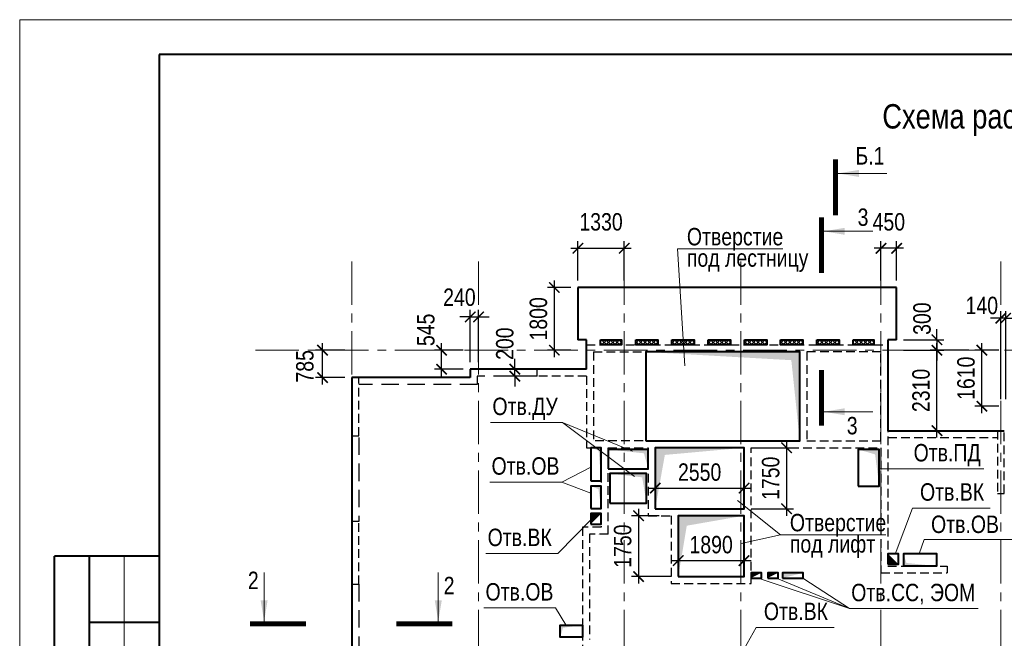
# Model space of a CAD drawing. Header units: inches. Extents: x -8638239 to -8523853, y 3840912 to 4564380.
# Tile 98 of 106: x -8612184 to -8583922, y 4546623 to 4564380. Entities that reach past the tile are written whole.
import ezdxf
from ezdxf.enums import TextEntityAlignment as Align

# ---------------------------------------------------------------- set-up
doc = ezdxf.new("R2010")
doc.units = ezdxf.units.IN
doc.header["$LTSCALE"] = 1000
doc.header["$MEASUREMENT"] = 0
doc.linetypes.add('CENTER', pattern=[2, 1.25, -0.25, 0.25, -0.25])
doc.linetypes.add('HIDDEN', pattern=[0.375, 0.25, -0.125])
for name, color, linetype, lineweight in [('СК-040-С(тены)', 12, 'HIDDEN', 25), ('СК-043-С-ПИЛОНЫ', 5, 'HIDDEN', 25), ('СК-050-П(литы перекрытия)', 3, 'Continuous', 40), ('СК-051-1-П-ОТВЕРСТИЯ ОВ ДУ', 5, 'Continuous', 40), ('СК-051-2-П-ОТВЕРСТИЯ ВК', 1, 'Continuous', 40), ('СК-051-4-П-ОТВЕРСТИЯ ЭО', 2, 'Continuous', 40), ('СК-052-П-БАЛКИ', 1, 'HIDDEN', 30), ('СК-100-О(си)', 7, 'CENTER', 15), ('СК-110-О-РАЗМЕРЫ', 7, 'Continuous', 15), ('СК-200-Р(амка)', 7, 'Continuous', 40), ('СК-210-Р-РАМКА ЛИНИИ ТОНКИЕ', 7, 'Continuous', 15), ('СК-220-Р-РАМКА ТЕКСТ', 7, 'Continuous', 15), ('СК-300-Р(азмеры)', 7, 'Continuous', 20), ('СК-400-Т(екст)', 7, 'Continuous', 20), ('СК-451-1-Т-ОТВ ОВ ДУ', 5, 'Continuous', 20), ('СК-451-2-Т-ОТВ ВК', 1, 'Continuous', 20), ('СК-451-3-Т-ОТВ ЭО', 2, 'Continuous', 20), ('СК-500-С(ечения)', 5, 'Continuous', 40), ('СК-600-Ш(триховка)', 250, 'Continuous', 13)]:
    doc.layers.add(name, color=color, linetype=linetype, lineweight=lineweight)
doc.styles.add('ARIAL_annotative', font='arial.ttf', dxfattribs={"width": 0.8, "height": 2.5})
doc.styles.add('RUSS', font='arial.ttf', dxfattribs={"width": 0.8})
doc.dimstyles.new('100-200', dxfattribs={"dimscale": 0, "dimtxt": 500, "dimasz": 300, "dimexe": 200, "dimexo": 200, "dimgap": 200, "dimtad": 1, "dimdec": 0, "dimzin": 0, "dimdsep": 46, "dimtxsty": 'RUSS', "dimblk": 'ARCHTICK', "dimcen": 0.096, "dimdle": 200, "dimclrd": 7, "dimclre": 7, "dimclrt": 256, "dimadec": 0, "dimazin": 0, "dimtfac": 1, "dimtdec": 0, "dimtmove": 2, "dimatfit": 3, "dimldrblk": 'OBLIQUE', "dimfxl": 1, "dimtolj": 1, "dimtzin": 0, "dimarcsym": 0})

# ---------------------------------------------------------------- blocks, each defined once
blk = doc.blocks.new('A$Cc2edbf5f')
at = {"layer": 'СК-040-С(тены)'}
for p, q in [((13060, 15935), (13060, 13385)), ((15190, 15935), (13060, 15935)), ((15190, 13385), (15190, 15935)), ((13060, 13385), (15190, 13385)), ((15190, 13185), (15190, 9590)), ((7360, 10705), (6825, 10705)), ((6825, 10705), (6825, 7685)), ((7095, 10705), (7095, 10705)), ((17090, 9790), (17090, 9590)), ((15190, 9590), (17090, 9590))]:
    blk.add_line(p, q, dxfattribs=at)
for points in [[(6740, 16135), (15390, 16135), (15390, 9790), (17090, 9790)], [(6740, 16135), (6740, 15441)], [(6940, 15935), (6940, 13385), (6940, 13385), (6940, 13385)], [(6940, 15935), (12860, 15935), (12860, 13385), (6940, 13385)], [(6740, 15241), (5320, 15241), (5320, 15441), (6740, 15441)], [(6740, 15241), (6740, 13185), (7160, 13185), (7160, 10905), (6775, 10905), (6775, 10905), (6625, 10905), (6625, 7485), (10600, 7485), (10600, 7005)], [(7360, 10705), (7360, 13185), (8510, 13185), (8510, 11235), (9170, 11235)], [(8710, 11435), (8710, 13185), (11260, 13185), (11260, 11435)], [(9170, 11235), (9170, 9285), (11460, 9285), (11460, 13185)], [(11460, 13185), (15190, 13185)], [(11260, 11435), (8710, 11435)]]:
    blk.add_lwpolyline(points, dxfattribs=at)
blk.add_lwpolyline([(9370, 11235), (9370, 9485), (11260, 9485), (11260, 11235)], close=True, dxfattribs=at)
at = {"layer": 'СК-043-С-ПИЛОНЫ'}
for points in [[(0, 15201), (0, 13530), (200, 13530), (200, 15201)], [(0, 11071), (0, 9271), (200, 9271), (200, 11071)]]:
    blk.add_lwpolyline(points, close=True, dxfattribs=at)
blk.add_lwpolyline([(18530, 13675), (18530, 11876), (18730, 11876), (18730, 13675), (18530, 13675)], dxfattribs=at)
blk = doc.blocks.new('оси')
at = {"layer": 'СК-100-О(си)'}
for p, q in [((-43920.2, 18534.9), (-43920.2, -7257.5)), ((-40280.2, 18534.9), (-40280.2, -7257.5)), ((-36100.2, 18534.9), (-36100.2, -7257.5)), ((-32750.1, 18534.9), (-32750.1, -7257.5)), ((-28729.8, 18534.9), (-28729.8, -7257.5)), ((-25290.2, 18534.9), (-25290.2, -7257.5)), ((-46685.3, 15985), (5846.2, 15985))]:
    blk.add_line(p, q, dxfattribs=at)
blk = doc.blocks.new('A$C858fb3ef')
at = {"layer": 'СК-300-Р(азмеры)'}
blk.add_blockref('оси', (0, 0), dxfattribs=at)
blk = doc.blocks.new('A$C573b34c5')
blk.add_blockref('A$C858fb3ef', (0, 0))
blk = doc.blocks.new('_ArchTick')
at = {"color": 0, "linetype": 'ByBlock', "const_width": 0.15}
blk.add_lwpolyline([(-0.5, -0.5), (0.5, 0.5)], dxfattribs=at)
blk = doc.blocks.new('*D11')
at = {"layer": 'Defpoints', "color": 0, "transparency": 16777216}
for p in [(-8597973, 4554348), (-8597393, 4554348), (-8597393, 4554148)]:
    blk.add_point(p, dxfattribs=at)
at = {"layer": 'СК-110-О-РАЗМЕРЫ', "color": 7, "lineweight": -2, "transparency": 16777216}
for p, q in [((-8597973, 4554348), (-8597973, 4554648)), ((-8597593, 4554348), (-8598173, 4554348)), ((-8597593, 4554148), (-8598173, 4554148)), ((-8597973, 4554148), (-8597973, 4554348)), ((-8597973, 4554148), (-8597973, 4553848))]:
    blk.add_line(p, q, dxfattribs=at)
at = {"layer": 'СК-110-О-РАЗМЕРЫ', "color": 7, "lineweight": -2, "transparency": 16777216, "xscale": 300, "yscale": 300, "zscale": 300}
for p, rotation in [((-8597973, 4554348), 270), ((-8597973, 4554148), 90)]:
    blk.add_blockref('_ArchTick', p, dxfattribs=dict(at, rotation=rotation))
at = {"layer": 'СК-110-О-РАЗМЕРЫ', "transparency": 16777216, "insert": (-8598258, 4555079), "char_height": 500, "attachment_point": 5, "rotation": 90, "style": 'RUSS'}
blk.add_mtext('\\A1;200', dxfattribs=at)
blk = doc.blocks.new('_Oblique')
at = {"color": 0, "linetype": 'ByBlock', "lineweight": -2}
blk.add_line((-0.5, -0.5), (0.5, 0.5), dxfattribs=at)
blk = doc.blocks.new('Сечение')
at = {"layer": 'СК-500-С(ечения)', "linetype": 'Continuous', "lineweight": 15, "ltscale": 100}
blk.add_line((-200, -35), (-200, -735), dxfattribs=at)
at = {"layer": 'СК-500-С(ечения)', "linetype": 'Continuous', "ltscale": 100, "const_width": 70}
blk.add_lwpolyline([(-400, 0), (400, 0)], dxfattribs=at)
at = {"layer": 'СК-500-С(ечения)', "linetype": 'Continuous', "ltscale": 100}
blk.add_solid([(-200, -35), (-250, -335), (-150, -335)], dxfattribs=at)
blk = doc.blocks.new('*U28')
at = {"layer": 'СК-400-Т(екст)', "ltscale": 100, "yscale": 0.01, "zscale": 0.01}
for p, xscale, rotation in [((0, -4), 0.01, 270.0000000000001), ((0, -25), -0.01, 270)]:
    blk.add_blockref('Сечение', p, dxfattribs=dict(at, xscale=xscale, rotation=rotation))
at = {"layer": 'СК-500-С(ечения)', "color": 0, "ltscale": 100, "style": 'ARIAL_annotative', "width": 0.8}
blk.add_attdef('НОМЕР_СЕЧЕНИЯ_1_1(НОМЕР_ЛИСТА)', text='', height=2.5, rotation=270, dxfattribs=at).set_placement((-6.74, -1.23), align=Align.RIGHT)
blk.add_attdef('НОМЕР_СЕЧЕНИЯ_2_1(НОМЕР_ЛИСТА)', text='', height=2.5, rotation=270, dxfattribs=at).set_placement((-7.48, -27.77), align=Align.BOTTOM_LEFT)
blk = doc.blocks.new('*U298')
at = {"layer": 'СК-400-Т(екст)', "ltscale": 100, "yscale": 0.01, "zscale": 0.01, "rotation": 89.99999999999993}
for p, xscale in [((0, -4), -0.01), ((0, -25.9), 0.01)]:
    blk.add_blockref('Сечение', p, dxfattribs=dict(at, xscale=xscale))
at = {"layer": 'СК-500-С(ечения)', "color": 0, "ltscale": 100, "style": 'ARIAL_annotative', "width": 0.8}
blk.add_attdef('НОМЕР_СЕЧЕНИЯ_1_1(НОМЕР_ЛИСТА)', text='', height=2.5, rotation=180, dxfattribs=at).set_placement((6.74, -1.23), align=Align.RIGHT)
blk.add_attdef('НОМЕР_СЕЧЕНИЯ_2_1(НОМЕР_ЛИСТА)', text='', height=2.5, rotation=180, dxfattribs=at).set_placement((6.74, -27.93), align=Align.BOTTOM_LEFT)
blk = doc.blocks.new('*D281')
at = {"layer": 'Defpoints', "color": 0, "transparency": 16777216}
for p in [(-8593631, 4550142), (-8594420, 4548393), (-8593282, 4548393)]:
    blk.add_point(p, dxfattribs=at)
at = {"layer": 'СК-110-О-РАЗМЕРЫ', "color": 7, "lineweight": -2, "transparency": 16777216}
for p, q in [((-8593831, 4550142), (-8594620, 4550142)), ((-8594420, 4550342), (-8594420, 4548193)), ((-8593482, 4548393), (-8594620, 4548393))]:
    blk.add_line(p, q, dxfattribs=at)
at = {"layer": 'СК-110-О-РАЗМЕРЫ', "color": 7, "lineweight": -2, "transparency": 16777216, "xscale": 300, "yscale": 300, "zscale": 300}
for p, rotation in [((-8594420, 4550142), 90), ((-8594420, 4548393), 270)]:
    blk.add_blockref('_ArchTick', p, dxfattribs=dict(at, rotation=rotation))
at = {"layer": 'СК-110-О-РАЗМЕРЫ', "transparency": 16777216, "insert": (-8594875, 4549268), "char_height": 500, "attachment_point": 5, "rotation": 90, "style": 'RUSS'}
blk.add_mtext('\\A1;1750', dxfattribs=at)
blk = doc.blocks.new('*D282')
at = {"layer": 'Defpoints', "color": 0, "transparency": 16777216}
for p in [(-8593282, 4550125), (-8591392, 4550125), (-8591392, 4548853)]:
    blk.add_point(p, dxfattribs=at)
at = {"layer": 'СК-110-О-РАЗМЕРЫ', "color": 7, "lineweight": -2, "transparency": 16777216}
for p, q in [((-8593282, 4549925), (-8593282, 4548653)), ((-8591392, 4549925), (-8591392, 4548653)), ((-8593482, 4548853), (-8591192, 4548853))]:
    blk.add_line(p, q, dxfattribs=at)
at = {"layer": 'СК-110-О-РАЗМЕРЫ', "color": 7, "lineweight": -2, "transparency": 16777216, "xscale": 300, "yscale": 300, "zscale": 300, "rotation": 180}
blk.add_blockref('_ArchTick', (-8593282, 4548853), dxfattribs=at)
at = {"layer": 'СК-110-О-РАЗМЕРЫ', "color": 7, "lineweight": -2, "transparency": 16777216, "xscale": 300, "yscale": 300, "zscale": 300}
blk.add_blockref('_ArchTick', (-8591392, 4548853), dxfattribs=at)
at = {"layer": 'СК-110-О-РАЗМЕРЫ', "transparency": 16777216, "insert": (-8592337, 4549309), "char_height": 500, "attachment_point": 5, "style": 'RUSS'}
blk.add_mtext('\\A1;1890', dxfattribs=at)
blk = doc.blocks.new('*D283')
at = {"layer": 'Defpoints', "color": 0, "transparency": 16777216}
for p in [(-8591392, 4552093), (-8591392, 4550342), (-8590171, 4550342)]:
    blk.add_point(p, dxfattribs=at)
at = {"layer": 'СК-110-О-РАЗМЕРЫ', "color": 7, "lineweight": -2, "transparency": 16777216}
for p, q in [((-8590171, 4552293), (-8590171, 4550142)), ((-8591192, 4552093), (-8589971, 4552093)), ((-8591192, 4550342), (-8589971, 4550342))]:
    blk.add_line(p, q, dxfattribs=at)
at = {"layer": 'СК-110-О-РАЗМЕРЫ', "color": 7, "lineweight": -2, "transparency": 16777216, "xscale": 300, "yscale": 300, "zscale": 300}
for p, rotation in [((-8590171, 4552093), 90), ((-8590171, 4550342), 270)]:
    blk.add_blockref('_ArchTick', p, dxfattribs=dict(at, rotation=rotation))
at = {"layer": 'СК-110-О-РАЗМЕРЫ', "transparency": 16777216, "insert": (-8590626, 4551217), "char_height": 500, "attachment_point": 5, "rotation": 90, "style": 'RUSS'}
blk.add_mtext('\\A1;1750', dxfattribs=at)
blk = doc.blocks.new('*D284')
at = {"layer": 'Defpoints', "color": 0, "transparency": 16777216}
for p in [(-8591392, 4550935), (-8593942, 4550198), (-8591392, 4550198)]:
    blk.add_point(p, dxfattribs=at)
at = {"layer": 'СК-110-О-РАЗМЕРЫ', "color": 7, "lineweight": -2, "transparency": 16777216}
for p, q in [((-8593942, 4550398), (-8593942, 4551135)), ((-8591392, 4550398), (-8591392, 4551135)), ((-8594142, 4550935), (-8591192, 4550935))]:
    blk.add_line(p, q, dxfattribs=at)
at = {"layer": 'СК-110-О-РАЗМЕРЫ', "color": 7, "lineweight": -2, "transparency": 16777216, "xscale": 300, "yscale": 300, "zscale": 300, "rotation": 180}
blk.add_blockref('_ArchTick', (-8593942, 4550935), dxfattribs=at)
at = {"layer": 'СК-110-О-РАЗМЕРЫ', "color": 7, "lineweight": -2, "transparency": 16777216, "xscale": 300, "yscale": 300, "zscale": 300}
blk.add_blockref('_ArchTick', (-8591392, 4550935), dxfattribs=at)
at = {"layer": 'СК-110-О-РАЗМЕРЫ', "transparency": 16777216, "insert": (-8592667, 4551391), "char_height": 500, "attachment_point": 5, "style": 'RUSS'}
blk.add_mtext('\\A1;2550', dxfattribs=at)
blk = doc.blocks.new('*D285')
at = {"layer": 'Defpoints', "color": 0, "transparency": 16777216}
for p in [(-8600073, 4554893), (-8599252, 4554893), (-8599252, 4554347)]:
    blk.add_point(p, dxfattribs=at)
at = {"layer": 'СК-110-О-РАЗМЕРЫ', "color": 7, "lineweight": -2, "transparency": 16777216}
for p, q in [((-8600073, 4554147), (-8600073, 4555093)), ((-8599452, 4554893), (-8600273, 4554893)), ((-8599452, 4554347), (-8600273, 4554347))]:
    blk.add_line(p, q, dxfattribs=at)
at = {"layer": 'СК-110-О-РАЗМЕРЫ', "color": 7, "lineweight": -2, "transparency": 16777216, "xscale": 300, "yscale": 300, "zscale": 300}
for p, rotation in [((-8600073, 4554893), 90), ((-8600073, 4554347), 270)]:
    blk.add_blockref('_ArchTick', p, dxfattribs=dict(at, rotation=rotation))
at = {"layer": 'СК-110-О-РАЗМЕРЫ', "transparency": 16777216, "insert": (-8600524, 4555477), "char_height": 500, "attachment_point": 5, "rotation": 90, "style": 'RUSS'}
blk.add_mtext('\\A1;545', dxfattribs=at)
blk = doc.blocks.new('*D286')
at = {"layer": 'Defpoints', "color": 0, "transparency": 16777216}
for p in [(-8599012, 4555848), (-8599252, 4554348), (-8599012, 4554348)]:
    blk.add_point(p, dxfattribs=at)
at = {"layer": 'СК-110-О-РАЗМЕРЫ', "color": 7, "lineweight": -2, "transparency": 16777216}
for p, q in [((-8599252, 4555848), (-8599552, 4555848)), ((-8599252, 4554548), (-8599252, 4556048)), ((-8599252, 4555848), (-8599012, 4555848)), ((-8599012, 4554548), (-8599012, 4556048)), ((-8599012, 4555848), (-8598712, 4555848))]:
    blk.add_line(p, q, dxfattribs=at)
at = {"layer": 'СК-110-О-РАЗМЕРЫ', "color": 7, "lineweight": -2, "transparency": 16777216, "xscale": 300, "yscale": 300, "zscale": 300}
blk.add_blockref('_ArchTick', (-8599252, 4555848), dxfattribs=at)
at = {"layer": 'СК-110-О-РАЗМЕРЫ', "color": 7, "lineweight": -2, "transparency": 16777216, "xscale": 300, "yscale": 300, "zscale": 300, "rotation": 180}
blk.add_blockref('_ArchTick', (-8599012, 4555848), dxfattribs=at)
at = {"layer": 'СК-110-О-РАЗМЕРЫ', "transparency": 16777216, "insert": (-8599562, 4556411), "char_height": 500, "attachment_point": 5, "style": 'RUSS'}
blk.add_mtext('\\A1;240', dxfattribs=at)
blk = doc.blocks.new('*D287')
at = {"layer": 'Defpoints', "color": 0, "transparency": 16777216}
for p in [(-8603491, 4554893), (-8602652, 4554893), (-8602652, 4554107)]:
    blk.add_point(p, dxfattribs=at)
at = {"layer": 'СК-110-О-РАЗМЕРЫ', "color": 7, "lineweight": -2, "transparency": 16777216}
for p, q in [((-8603491, 4553907), (-8603491, 4555093)), ((-8602852, 4554893), (-8603691, 4554893)), ((-8602852, 4554107), (-8603691, 4554107))]:
    blk.add_line(p, q, dxfattribs=at)
at = {"layer": 'СК-110-О-РАЗМЕРЫ', "color": 7, "lineweight": -2, "transparency": 16777216, "xscale": 300, "yscale": 300, "zscale": 300}
for p, rotation in [((-8603491, 4554893), 90), ((-8603491, 4554107), 270)]:
    blk.add_blockref('_ArchTick', p, dxfattribs=dict(at, rotation=rotation))
at = {"layer": 'СК-110-О-РАЗМЕРЫ', "transparency": 16777216, "insert": (-8603996, 4554430), "char_height": 500, "attachment_point": 5, "rotation": 90, "style": 'RUSS'}
blk.add_mtext('\\A1;785', dxfattribs=at)
blk = doc.blocks.new('*D295')
at = {"layer": 'Defpoints', "color": 0, "transparency": 16777216}
for p in [(-8594832, 4557819), (-8596162, 4556693), (-8594832, 4556693)]:
    blk.add_point(p, dxfattribs=at)
at = {"layer": 'СК-110-О-РАЗМЕРЫ', "color": 7, "lineweight": -2, "transparency": 16777216}
for p, q in [((-8596362, 4557819), (-8594632, 4557819)), ((-8596162, 4556893), (-8596162, 4558019)), ((-8594832, 4556893), (-8594832, 4558019))]:
    blk.add_line(p, q, dxfattribs=at)
at = {"layer": 'СК-110-О-РАЗМЕРЫ', "color": 7, "lineweight": -2, "transparency": 16777216, "xscale": 300, "yscale": 300, "zscale": 300, "rotation": 180}
blk.add_blockref('_ArchTick', (-8596162, 4557819), dxfattribs=at)
at = {"layer": 'СК-110-О-РАЗМЕРЫ', "color": 7, "lineweight": -2, "transparency": 16777216, "xscale": 300, "yscale": 300, "zscale": 300}
blk.add_blockref('_ArchTick', (-8594832, 4557819), dxfattribs=at)
at = {"layer": 'СК-110-О-РАЗМЕРЫ', "transparency": 16777216, "insert": (-8595497, 4558574), "char_height": 500, "attachment_point": 5, "style": 'RUSS'}
blk.add_mtext('\\A1;1330', dxfattribs=at)
blk = doc.blocks.new('*D296')
at = {"layer": 'Defpoints', "color": 0, "transparency": 16777216}
for p in [(-8596162, 4556693), (-8596838, 4554893), (-8596162, 4554893)]:
    blk.add_point(p, dxfattribs=at)
at = {"layer": 'СК-110-О-РАЗМЕРЫ', "color": 7, "lineweight": -2, "transparency": 16777216}
for p, q in [((-8596362, 4556693), (-8597038, 4556693)), ((-8596838, 4556893), (-8596838, 4554693)), ((-8596362, 4554893), (-8597038, 4554893))]:
    blk.add_line(p, q, dxfattribs=at)
at = {"layer": 'СК-110-О-РАЗМЕРЫ', "color": 7, "lineweight": -2, "transparency": 16777216, "xscale": 300, "yscale": 300, "zscale": 300}
for p, rotation in [((-8596838, 4556693), 90), ((-8596838, 4554893), 270)]:
    blk.add_blockref('_ArchTick', p, dxfattribs=dict(at, rotation=rotation))
at = {"layer": 'СК-110-О-РАЗМЕРЫ', "transparency": 16777216, "insert": (-8597293, 4555793), "char_height": 500, "attachment_point": 5, "rotation": 90, "style": 'RUSS'}
blk.add_mtext('\\A1;1800', dxfattribs=at)
blk = doc.blocks.new('*D297')
at = {"layer": 'Defpoints', "color": 0, "transparency": 16777216}
for p in [(-8587462, 4557819), (-8587462, 4556693), (-8587012, 4556693)]:
    blk.add_point(p, dxfattribs=at)
at = {"layer": 'СК-110-О-РАЗМЕРЫ', "color": 7, "lineweight": -2, "transparency": 16777216}
for p, q in [((-8586812, 4557819), (-8587662, 4557819)), ((-8587462, 4556893), (-8587462, 4558019)), ((-8587012, 4556893), (-8587012, 4558019))]:
    blk.add_line(p, q, dxfattribs=at)
at = {"layer": 'СК-110-О-РАЗМЕРЫ', "color": 7, "lineweight": -2, "transparency": 16777216, "xscale": 300, "yscale": 300, "zscale": 300, "rotation": 180}
blk.add_blockref('_ArchTick', (-8587462, 4557819), dxfattribs=at)
at = {"layer": 'СК-110-О-РАЗМЕРЫ', "color": 7, "lineweight": -2, "transparency": 16777216, "xscale": 300, "yscale": 300, "zscale": 300}
blk.add_blockref('_ArchTick', (-8587012, 4557819), dxfattribs=at)
at = {"layer": 'СК-110-О-РАЗМЕРЫ', "transparency": 16777216, "insert": (-8587237, 4558574), "char_height": 500, "attachment_point": 5, "style": 'RUSS'}
blk.add_mtext('\\A1;450', dxfattribs=at)
blk = doc.blocks.new('*D299')
at = {"layer": 'Defpoints', "color": 0, "transparency": 16777216}
for p in [(-8585855, 4554893), (-8584738, 4554893), (-8584738, 4552583)]:
    blk.add_point(p, dxfattribs=at)
at = {"layer": 'СК-110-О-РАЗМЕРЫ', "color": 7, "lineweight": -2, "transparency": 16777216}
for p, q in [((-8585855, 4552383), (-8585855, 4555093)), ((-8584938, 4554893), (-8586055, 4554893)), ((-8584938, 4552583), (-8586055, 4552583))]:
    blk.add_line(p, q, dxfattribs=at)
at = {"layer": 'СК-110-О-РАЗМЕРЫ', "color": 7, "lineweight": -2, "transparency": 16777216, "xscale": 300, "yscale": 300, "zscale": 300}
for p, rotation in [((-8585855, 4554893), 90), ((-8585855, 4552583), 270)]:
    blk.add_blockref('_ArchTick', p, dxfattribs=dict(at, rotation=rotation))
at = {"layer": 'СК-110-О-РАЗМЕРЫ', "transparency": 16777216, "insert": (-8586311, 4553738), "char_height": 500, "attachment_point": 5, "rotation": 90, "style": 'RUSS'}
blk.add_mtext('\\A1;2310', dxfattribs=at)
blk = doc.blocks.new('*D300')
at = {"layer": 'Defpoints', "color": 0, "transparency": 16777216}
for p in [(-8584022, 4555812), (-8584022, 4553283), (-8583882, 4553283)]:
    blk.add_point(p, dxfattribs=at)
at = {"layer": 'СК-110-О-РАЗМЕРЫ', "color": 7, "lineweight": -2, "transparency": 16777216}
for p, q in [((-8584022, 4555812), (-8584322, 4555812)), ((-8584022, 4553483), (-8584022, 4556012)), ((-8583882, 4555812), (-8584022, 4555812)), ((-8583882, 4553483), (-8583882, 4556012)), ((-8583882, 4555812), (-8583582, 4555812))]:
    blk.add_line(p, q, dxfattribs=at)
at = {"layer": 'СК-110-О-РАЗМЕРЫ', "color": 7, "lineweight": -2, "transparency": 16777216, "xscale": 300, "yscale": 300, "zscale": 300}
blk.add_blockref('_ArchTick', (-8584022, 4555812), dxfattribs=at)
at = {"layer": 'СК-110-О-РАЗМЕРЫ', "color": 7, "lineweight": -2, "transparency": 16777216, "xscale": 300, "yscale": 300, "zscale": 300, "rotation": 180}
blk.add_blockref('_ArchTick', (-8583882, 4555812), dxfattribs=at)
at = {"layer": 'СК-110-О-РАЗМЕРЫ', "transparency": 16777216, "insert": (-8584568, 4556174), "char_height": 500, "attachment_point": 5, "style": 'RUSS'}
blk.add_mtext('\\A1;140', dxfattribs=at)
blk = doc.blocks.new('*D302')
at = {"layer": 'Defpoints', "color": 0, "transparency": 16777216}
for p in [(-8584565, 4554893), (-8583883, 4554893), (-8583883, 4553283)]:
    blk.add_point(p, dxfattribs=at)
at = {"layer": 'СК-110-О-РАЗМЕРЫ', "color": 7, "lineweight": -2, "transparency": 16777216}
for p, q in [((-8584565, 4553083), (-8584565, 4555093)), ((-8584083, 4554893), (-8584765, 4554893)), ((-8584083, 4553283), (-8584765, 4553283))]:
    blk.add_line(p, q, dxfattribs=at)
at = {"layer": 'СК-110-О-РАЗМЕРЫ', "color": 7, "lineweight": -2, "transparency": 16777216, "xscale": 300, "yscale": 300, "zscale": 300}
for p, rotation in [((-8584565, 4554893), 90), ((-8584565, 4553283), 270)]:
    blk.add_blockref('_ArchTick', p, dxfattribs=dict(at, rotation=rotation))
at = {"layer": 'СК-110-О-РАЗМЕРЫ', "transparency": 16777216, "insert": (-8585020, 4554088), "char_height": 500, "attachment_point": 5, "rotation": 90, "style": 'RUSS'}
blk.add_mtext('\\A1;1610', dxfattribs=at)
blk = doc.blocks.new('*D448')
at = {"layer": 'Defpoints', "color": 0, "transparency": 16777216}
for p in [(-8587013, 4555193), (-8587013, 4554893), (-8585855, 4554893)]:
    blk.add_point(p, dxfattribs=at)
at = {"layer": 'СК-110-О-РАЗМЕРЫ', "color": 7, "lineweight": -2, "transparency": 16777216}
for p, q in [((-8585855, 4555193), (-8585855, 4555493)), ((-8586813, 4555193), (-8585655, 4555193)), ((-8585855, 4555193), (-8585855, 4554893)), ((-8586813, 4554893), (-8585655, 4554893)), ((-8585855, 4554893), (-8585855, 4554593))]:
    blk.add_line(p, q, dxfattribs=at)
at = {"layer": 'СК-110-О-РАЗМЕРЫ', "color": 7, "lineweight": -2, "transparency": 16777216, "xscale": 300, "yscale": 300, "zscale": 300}
for p, rotation in [((-8585855, 4555193), 270), ((-8585855, 4554893), 90)]:
    blk.add_blockref('_ArchTick', p, dxfattribs=dict(at, rotation=rotation))
at = {"layer": 'СК-110-О-РАЗМЕРЫ', "transparency": 16777216, "insert": (-8586282, 4555799), "char_height": 500, "attachment_point": 5, "rotation": 90, "style": 'RUSS'}
blk.add_mtext('\\A1;300', dxfattribs=at)
blk = doc.blocks.new('*U724')
at = {"layer": 'СК-400-Т(екст)', "ltscale": 100, "xscale": 0.01, "yscale": 0.01, "zscale": 0.01, "rotation": 89.99999999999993}
blk.add_blockref('Сечение', (0, -151.38), dxfattribs=at)
at = {"layer": 'СК-500-С(ечения)', "color": 0, "ltscale": 100, "style": 'ARIAL_annotative', "width": 0.8}
blk.add_attdef('НОМЕР_СЕЧЕНИЯ_1_1(НОМЕР_ЛИСТА)', text='', height=2.5, rotation=180, dxfattribs=at).set_placement((6.74, -1.23), align=Align.RIGHT)
blk.add_attdef('НОМЕР_СЕЧЕНИЯ_2_1(НОМЕР_ЛИСТА)', text='', height=2.5, rotation=180, dxfattribs=at).set_placement((6.74, -153.42), align=Align.BOTTOM_LEFT)

msp = doc.modelspace()

# ---------------------------------------------------------------- hatches: boundary and pattern name
at = {"layer": 'СК-600-Ш(триховка)'}
h = msp.add_hatch(dxfattribs=at)
h.set_pattern_fill('ANSI37', color=256, scale=700)
h.set_pattern_definition([(45, (-1779.45, 15334.77), (-61.87184335, 61.87184335), []), (135, (-1779.45, 15334.77), (-61.87184335, -61.87184335), [])])
h.paths.add_polyline_path([(-8594929.3, 4555192.6), (-8595511.7, 4555192.6), (-8595511.7, 4555042.7), (-8594929.3, 4555042.7)])
h = msp.add_hatch(dxfattribs=at)
h.set_pattern_fill('ANSI37', color=256, scale=700)
h.set_pattern_definition([(45, (-730.31, 15334.725), (-61.87184335, 61.87184335), []), (135, (-730.31, 15334.725), (-61.87184335, -61.87184335), [])])
h.paths.add_polyline_path([(-8593862.6, 4555192.6), (-8594502.6, 4555192.5), (-8594502.6, 4555042.7), (-8593862.6, 4555042.7)])
h = msp.add_hatch(dxfattribs=at)
h.set_pattern_fill('ANSI37', color=256, scale=700)
h.set_pattern_definition([(45, (309.69, 15334.725), (-61.87184335, 61.87184335), []), (135, (309.69, 15334.725), (-61.87184335, -61.87184335), [])])
h.paths.add_polyline_path([(-8592822.6, 4555192.6), (-8593462.6, 4555192.5), (-8593462.6, 4555042.7), (-8592822.6, 4555042.7)])
h = msp.add_hatch(dxfattribs=at)
h.set_pattern_fill('ANSI37', color=256, scale=700)
h.set_pattern_definition([(45, (1349.69, 15334.725), (-61.87184335, 61.87184335), []), (135, (1349.69, 15334.725), (-61.87184335, -61.87184335), [])])
h.paths.add_polyline_path([(-8591782.6, 4555192.6), (-8592422.6, 4555192.5), (-8592422.6, 4555042.7), (-8591782.6, 4555042.7)])
h = msp.add_hatch(dxfattribs=at)
h.set_pattern_fill('ANSI37', color=256, scale=700)
h.set_pattern_definition([(45, (2389.69, 15334.725), (-61.87184335, 61.87184335), []), (135, (2389.69, 15334.725), (-61.87184335, -61.87184335), [])])
h.paths.add_polyline_path([(-8590742.6, 4555192.6), (-8591382.6, 4555192.5), (-8591382.6, 4555042.7), (-8590742.6, 4555042.7)])
h = msp.add_hatch(dxfattribs=at)
h.set_pattern_fill('ANSI37', color=256, scale=700)
h.set_pattern_definition([(45, (3429.69, 15334.725), (-61.87184335, 61.87184335), []), (135, (3429.69, 15334.725), (-61.87184335, -61.87184335), [])])
h.paths.add_polyline_path([(-8589702.6, 4555192.6), (-8590342.6, 4555192.5), (-8590342.6, 4555042.7), (-8589702.6, 4555042.7)])
h = msp.add_hatch(dxfattribs=at)
h.set_pattern_fill('ANSI37', color=256, scale=700)
h.set_pattern_definition([(45, (4469.69, 15334.725), (-61.87184335, 61.87184335), []), (135, (4469.69, 15334.725), (-61.87184335, -61.87184335), [])])
h.paths.add_polyline_path([(-8588662.6, 4555192.6), (-8589302.6, 4555192.5), (-8589302.6, 4555042.7), (-8588662.6, 4555042.7)])
h = msp.add_hatch(dxfattribs=at)
h.set_pattern_fill('ANSI37', color=256, scale=700)
h.set_pattern_definition([(45, (5469.69, 15334.725), (-61.87184335, 61.87184335), []), (135, (5469.69, 15334.725), (-61.87184335, -61.87184335), [])])
h.paths.add_polyline_path([(-8587680.2, 4555192.6), (-8588262.6, 4555192.5), (-8588262.6, 4555042.7), (-8587680.2, 4555042.7)])

# ---------------------------------------------------------------- linework, layer by layer
at = {"layer": 'СК-050-П(литы перекрытия)'}
for p, q in [((-8587012.6, 4556692.9), (-8596161.7, 4556692.9)), ((-8596161.7, 4556692.9), (-8596161.7, 4555192.7)), ((-8587012.6, 4555192.7), (-8587012.6, 4556692.9)), ((-8595911.7, 4555192.7), (-8596161.7, 4555192.7)), ((-8595911.7, 4554348.3), (-8595911.7, 4555192.7)), ((-8587261.8, 4555192.7), (-8587261.8, 4552583.1)), ((-8587012.6, 4555192.7), (-8587261.8, 4555192.7)), ((-8599252.2, 4554108.3), (-8602652.1, 4554108.3)), ((-8602652.1, 4554108.3), (-8602652.1, 4540258.5)), ((-8595911.7, 4554348.3), (-8599252.2, 4554348.3)), ((-8599252.2, 4554348.3), (-8599252.2, 4554108.3)), ((-8587261.8, 4552583.1), (-8583922.2, 4552583.1))]:
    msp.add_line(p, q, dxfattribs=at)
for points in [[(-8595511.7, 4555192.7), (-8594911.7, 4555192.7), (-8594911.7, 4555042.7), (-8595511.7, 4555042.7)], [(-8594502.6, 4555192.7), (-8593862.6, 4555192.7), (-8593862.6, 4555042.7), (-8594502.6, 4555042.7)], [(-8593462.6, 4555192.7), (-8592822.6, 4555192.7), (-8592822.6, 4555042.7), (-8593462.6, 4555042.7)], [(-8592422.6, 4555192.7), (-8591782.6, 4555192.7), (-8591782.6, 4555042.7), (-8592422.6, 4555042.7)], [(-8591382.6, 4555192.7), (-8590742.6, 4555192.7), (-8590742.6, 4555042.7), (-8591382.6, 4555042.7)], [(-8590342.6, 4555192.7), (-8589702.6, 4555192.7), (-8589702.6, 4555042.7), (-8590342.6, 4555042.7)], [(-8589302.6, 4555192.7), (-8588662.6, 4555192.7), (-8588662.6, 4555042.7), (-8589302.6, 4555042.7)], [(-8588262.6, 4555192.7), (-8587662.6, 4555192.7), (-8587662.6, 4555042.7), (-8588262.6, 4555042.7)], [(-8594211.7, 4552292.5), (-8589791.7, 4552292.5), (-8589791.7, 4554842.6), (-8594211.7, 4554842.6)], [(-8593941.8, 4550342.6), (-8591391.8, 4550342.6), (-8591391.8, 4552092.5), (-8593941.8, 4552092.5)], [(-8593282.1, 4548392.7), (-8591391.8, 4548392.7), (-8591391.8, 4550142.3), (-8593282.1, 4550142.3)]]:
    msp.add_lwpolyline(points, close=True, dxfattribs=at)
at = {"layer": 'СК-050-П(литы перекрытия)', "color": 7}
for points in [[(-8593941.8, 4550342.6), (-8593941.8, 4552092.5), (-8593665.4, 4551887.1), (-8591391.8, 4552092.5)], [(-8593282.1, 4548392.7), (-8593282.1, 4550142.3), (-8593035.7, 4549855.7), (-8591391.8, 4550142.3)]]:
    msp.add_solid(points, dxfattribs=at)
at = {"layer": 'СК-051-1-П-ОТВЕРСТИЯ ОВ ДУ'}
for points in [[(-8595791.7, 4551142.6), (-8595491.5, 4551142.6), (-8595491.5, 4552092.3), (-8595791.7, 4552092.3)], [(-8595291.7, 4551492.3), (-8594141.8, 4551492.3), (-8594141.8, 4552042.6), (-8595291.7, 4552042.6)], [(-8588112.1, 4550987.6), (-8587512.1, 4550987.6), (-8587512.1, 4552042.6), (-8588112.1, 4552042.6)], [(-8595241.8, 4550502.6), (-8594191.8, 4550502.6), (-8594191.8, 4551352.6), (-8595241.8, 4551352.6)], [(-8595790.4, 4550352.6), (-8595491.5, 4550352.6), (-8595491.5, 4550992.6), (-8595790.4, 4550992.6)], [(-8586812.3, 4548698.9), (-8585862.3, 4548698.9), (-8585862.3, 4549048.8), (-8586812.3, 4549048.8)], [(-8596027.3, 4546653), (-8596667.3, 4546653), (-8596667.3, 4547003), (-8596027.3, 4547003)]]:
    msp.add_lwpolyline(points, close=True, dxfattribs=at)
for points in [[(-8595791.4, 4552092.5), (-8595491.5, 4552092.3), (-8595565.6, 4552009.7), (-8595491.5, 4551142.6)], [(-8594141.8, 4551492.3), (-8594141.8, 4552042.6), (-8594266.1, 4551933.2), (-8595291.7, 4552042.6)], [(-8588112.1, 4552042.6), (-8587512.1, 4552042.6), (-8587630.7, 4551903), (-8587512.1, 4550987.6)], [(-8594191.8, 4550502.6), (-8594191.8, 4551352.6), (-8594316.1, 4551243.2), (-8595241.8, 4551352.6)], [(-8595790.4, 4550992.6), (-8595491.5, 4550992.6), (-8595570.9, 4550906.5), (-8595491.5, 4550352.6)], [(-8586812.1, 4549048), (-8586812.3, 4548698.9), (-8586731.7, 4548785.3), (-8585862.3, 4548698.9)], [(-8596667.3, 4546653), (-8596667.3, 4547003), (-8596590, 4546925.1), (-8596027.3, 4547003)]]:
    msp.add_solid(points, dxfattribs=at)
at = {"layer": 'СК-051-2-П-ОТВЕРСТИЯ ВК'}
for points in [[(-8595791.7, 4549902.6), (-8595491.7, 4549902.6), (-8595491.7, 4550202.6), (-8595791.7, 4550202.6)], [(-8587261.8, 4548748), (-8586962.1, 4548748), (-8586962.1, 4549048), (-8587261.8, 4549048)]]:
    msp.add_lwpolyline(points, close=True, dxfattribs=at)
for points in [[(-8595791.7, 4549902.6), (-8595491.7, 4550202.6), (-8595791.7, 4550202.6)], [(-8586962.1, 4548748), (-8587262.1, 4549048), (-8587261.8, 4548748)]]:
    msp.add_solid(points, dxfattribs=at)
at = {"layer": 'СК-051-4-П-ОТВЕРСТИЯ ЭО'}
for points in [[(-8591192.1, 4548353), (-8590892.1, 4548353), (-8590892.1, 4548503), (-8591192.1, 4548503)], [(-8590712.1, 4548353), (-8590412.1, 4548353), (-8590412.1, 4548503), (-8590712.1, 4548503)], [(-8590292.1, 4548353), (-8589692.1, 4548353), (-8589692.1, 4548503), (-8590292.1, 4548503)]]:
    msp.add_lwpolyline(points, close=True, dxfattribs=at)
for points in [[(-8591192.1, 4548353), (-8590892.1, 4548503), (-8591191.9, 4548503)], [(-8590712.1, 4548353), (-8590412.1, 4548503), (-8590711.9, 4548503)], [(-8590292.1, 4548353), (-8589692.1, 4548503), (-8590291.9, 4548503)]]:
    msp.add_solid(points, dxfattribs=at)
at = {"layer": 'СК-052-П-БАЛКИ', "ltscale": 2}
for p, q in [((-8599052.2, 4554147.8), (-8599052.2, 4553908.8)), ((-8597332.1, 4554148.3), (-8599051.7, 4554148.3)), ((-8599052.7, 4553908.3), (-8602451.6, 4553908.3)), ((-8602452.1, 4552387.5), (-8602452.1, 4549978.7)), ((-8602452.1, 4548178.7), (-8602452.1, 4545668))]:
    msp.add_line(p, q, dxfattribs=at)
at = {"layer": 'СК-052-П-БАЛКИ'}
msp.add_line((-8587261.8, 4552383.1), (-8584122.2, 4552383.1), dxfattribs=at)
at = {"layer": 'СК-052-П-БАЛКИ', "ltscale": 2}
for centre, start, end in [((-8599051.7, 4554147.8), 90, 180), ((-8602451.6, 4553907.8), 90.00006, 179.99999), ((-8599052.7, 4553908.8), 270.00006, 0)]:
    msp.add_arc(centre, 0.5, start, end, dxfattribs=at)
at = {"layer": 'СК-110-О-РАЗМЕРЫ'}
msp.add_line((-8590348.5, 4549590.8), (-8591476.7, 4549341.1), dxfattribs=at)
msp.add_solid([(-8594211.7, 4554842.6), (-8589791.7, 4554842.6), (-8590035.9, 4554606.4), (-8589791.7, 4552292.5)], dxfattribs=at)
at = {"layer": 'СК-200-Р(амка)'}
for p, q in [((-8529183.8, 4563379.9), (-8608183.8, 4563379.9)), ((-8608183.8, 4563379.9), (-8608183.8, 4505979.9)), ((-8608183.8, 4548979.9), (-8611183.8, 4548979.9)), ((-8611183.8, 4522979.9), (-8611183.8, 4548979.9)), ((-8610183.8, 4522979.9), (-8610183.8, 4548979.9)), ((-8608183.8, 4547079.9), (-8610183.8, 4547079.9))]:
    msp.add_line(p, q, dxfattribs=at)
at = {"layer": 'СК-210-Р-РАМКА ЛИНИИ ТОНКИЕ'}
for p, q in [((-8612183.8, 4504979.9), (-8612183.8, 4564379.9)), ((-8612183.8, 4564379.9), (-8528183.8, 4564379.9)), ((-8609183.8, 4522979.9), (-8609183.8, 4548979.9))]:
    msp.add_line(p, q, dxfattribs=at)
at = {"layer": 'СК-400-Т(екст)'}
msp.add_line((-8594211.7, 4552292.5), (-8594211.7, 4554842.6), dxfattribs=at)
at = {"layer": 'СК-400-Т(екст)', "color": 7}
for points in [[(-8590276.9, 4557798.1), (-8593304.2, 4557798.1), (-8593092.8, 4554446.9)], [(-8587321.3, 4549590.8), (-8590348.5, 4549590.8), (-8591583, 4550578.6)]]:
    msp.add_lwpolyline(points, dxfattribs=at)
at = {"layer": 'СК-451-1-Т-ОТВ ОВ ДУ', "lineweight": 13}
for p, q in [((-8598666.2, 4552817.7), (-8596600.7, 4552817.7)), ((-8596600.7, 4552817.7), (-8594591.4, 4551993.9)), ((-8596600.7, 4552817.7), (-8594539.1, 4551269.1)), ((-8596626.6, 4551106.8), (-8595787.6, 4551538.1)), ((-8587512.1, 4551488.1), (-8584511.5, 4551488.1)), ((-8598692.1, 4551106.8), (-8596626.6, 4551106.8)), ((-8596626.6, 4551106.8), (-8595787.9, 4550790.7)), ((-8586220.9, 4549458.6), (-8586367.8, 4549048.8)), ((-8586220.9, 4549458.6), (-8583488.3, 4549458.6)), ((-8598865.2, 4547494.3), (-8596799.7, 4547494.3)), ((-8596799.7, 4547494.3), (-8596509.6, 4547013.7))]:
    msp.add_line(p, q, dxfattribs=at)
at = {"layer": 'СК-451-2-Т-ОТВ ВК', "lineweight": 15}
for p, q in [((-8586560.1, 4550360.7), (-8587056.6, 4549041.3)), ((-8586560.1, 4550360.7), (-8584327.3, 4550360.7)), ((-8596738.4, 4549057.7), (-8595729.9, 4550083.5)), ((-8598803.9, 4549057.7), (-8596738.4, 4549057.7)), ((-8591042.7, 4546933.5), (-8591392.1, 4546325)), ((-8591042.7, 4546933.5), (-8588810, 4546933.5))]:
    msp.add_line(p, q, dxfattribs=at)
at = {"layer": 'СК-451-3-Т-ОТВ ЭО', "lineweight": 20}
for q in [(-8590988.4, 4548351.2), (-8590457.2, 4548352.7), (-8589679.8, 4548332.3), (-8584674.4, 4547474.7)]:
    msp.add_line((-8588368, 4547474.7), q, dxfattribs=at)

# ---------------------------------------------------------------- block references
at = {"layer": 'СК-050-П(литы перекрытия)'}
msp.add_blockref('A$Cc2edbf5f', (-8602652.1, 4538907.6), dxfattribs=at)
at = {"layer": 'СК-300-Р(азмеры)'}
msp.add_blockref('A$C573b34c5', (-8558731.8, 4538907.7), dxfattribs=at)
at = {"layer": 'СК-500-С(ечения)'}
ref = msp.add_blockref('*U724', (-8588767.4, 4529291.4), dxfattribs=dict(at, xscale=-200, yscale=200, zscale=200, rotation=180))
ref.add_attrib('НОМЕР_СЕЧЕНИЯ_2_1(НОМЕР_ЛИСТА)', 'Б.1', dxfattribs={"color": 0, "ltscale": 100, "height": 500, "style": 'ARIAL_annotative', "width": 0.8}).set_placement((-8588195.2, 4560472.5), align=Align.MIDDLE_LEFT)
ref = msp.add_blockref('*U298', (-8589170.1, 4552725.9), dxfattribs=dict(at, xscale=-200, yscale=200, zscale=200, rotation=180))
ref.add_attrib('НОМЕР_СЕЧЕНИЯ_2_1(НОМЕР_ЛИСТА)', '3', dxfattribs={"color": 0, "ltscale": 100, "height": 500, "style": 'ARIAL_annotative', "width": 0.8}).set_placement((-8587822.1, 4558311.8), align=Align.BOTTOM_RIGHT)
ref.add_attrib('НОМЕР_СЕЧЕНИЯ_1_1(НОМЕР_ЛИСТА)', '3', dxfattribs={"color": 0, "ltscale": 100, "height": 500, "style": 'ARIAL_annotative', "width": 0.8}).set_placement((-8588132.9, 4552478), align=Align.RIGHT)
ref = msp.add_blockref('*U28', (-8599768.6, 4547040.5), dxfattribs=dict(at, xscale=200, yscale=200, zscale=200, rotation=269.9999385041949))
ref.add_attrib('НОМЕР_СЕЧЕНИЯ_2_1(НОМЕР_ЛИСТА)', '2', dxfattribs={"color": 0, "ltscale": 100, "height": 500, "style": 'ARIAL_annotative', "width": 0.8}).set_placement((-8605323.4, 4548536.5), align=Align.TOP_RIGHT)
ref.add_attrib('НОМЕР_СЕЧЕНИЯ_1_1(НОМЕР_ЛИСТА)', '2', dxfattribs={"color": 0, "ltscale": 100, "height": 500, "style": 'ARIAL_annotative', "width": 0.8}).set_placement((-8600013.9, 4548388.4), align=Align.TOP_LEFT)

# ---------------------------------------------------------------- texts
at = {"layer": 'СК-220-Р-РАМКА ТЕКСТ', "color": 7, "style": 'RUSS', "width": 0.8}
msp.add_text('Схема расположения плиты перекрытия над 2-м этажом.', height=700, dxfattribs=at).set_placement((-8587424, 4561256))
at = {"layer": 'СК-400-Т(екст)', "color": 7, "style": 'RUSS', "width": 0.8}
for s, p in [('Отверстие', (-8593032.9, 4557902)), ('под лестницу', (-8593032.9, 4557289.9)), ('Отверстие', (-8590077.2, 4549694.7)), ('под лифт', (-8590077.2, 4549082.7))]:
    msp.add_text(s, height=500, dxfattribs=at).set_placement(p)
at = {"layer": 'СК-451-1-Т-ОТВ ОВ ДУ', "lineweight": 13, "style": 'RUSS', "width": 0.8}
for s, p in [('Отв.ДУ', (-8598614.5, 4553030.4)), ('Отв.ПД', (-8586525.3, 4551700.8)), ('Отв.ОВ', (-8598640.4, 4551319.5)), ('Отв.ОВ', (-8586024.9, 4549645.9)), ('Отв.ОВ', (-8598813.5, 4547707))]:
    msp.add_text(s, height=500, dxfattribs=at).set_placement(p)
at = {"layer": 'СК-451-2-Т-ОТВ ВК', "lineweight": 15, "style": 'RUSS', "width": 0.8}
for p in [(-8586341.2, 4550573.5), (-8598752.2, 4549270.4), (-8590823.8, 4547146.2)]:
    msp.add_text('Отв.ВК', height=500, dxfattribs=at).set_placement(p)
at = {"layer": 'СК-451-3-Т-ОТВ ЭО', "style": 'RUSS', "width": 0.8}
msp.add_text('Отв.CC, ЭОМ', height=500, dxfattribs=at).set_placement((-8588316.3, 4547687.5))

# ---------------------------------------------------------------- dimensions: what is measured, and where the dimension line sits
at = {"layer": 'СК-110-О-РАЗМЕРЫ'}
for base, p1, p2, picture, middle in [((-8594832.1, 4557818.7), (-8596161.7, 4556692.9), (-8594832.1, 4556692.9), '*D295', (-8595496.9, 4558574.2)), ((-8587461.7, 4557818.7), (-8587011.6, 4556692.7), (-8587461.7, 4556692.9), '*D297', (-8587236.6, 4558574)), ((-8591391.8, 4550935.4), (-8593941.8, 4550198.3), (-8591391.8, 4550198.3), '*D284', (-8592666.8, 4551390.7)), ((-8591391.8, 4548853.2), (-8593282.1, 4550125.3), (-8591391.8, 4550125.5), '*D282', (-8592337, 4549308.5))]:
    dim = msp.add_linear_dim(base=base, p1=p1, p2=p2, dimstyle='100-200', override={"dimscale": 1}, dxfattribs=at)
    dim.commit()
    dim.dimension.update_dxf_attribs({"geometry": picture, "text_midpoint": middle})
for base, p1, p2, picture, middle in [((-8599012.1, 4555848.1), (-8599252.2, 4554348.3), (-8599012.1, 4554348.3), '*D286', (-8599561.7, 4556410.9)), ((-8584022.1, 4555811.8), (-8583882.1, 4553283), (-8584022.1, 4553283), '*D300', (-8584568.4, 4556174.4))]:
    dim = msp.add_linear_dim(base=base, p1=p1, p2=p2, dimstyle='100-200', override={"dimscale": 1}, dxfattribs=at)
    dim.commit()
    dim.dimension.update_dxf_attribs({"geometry": picture, "text_midpoint": middle, "dimtype": 160})
for base, p1, p2, picture, middle in [((-8596838.2, 4554892.7), (-8596161.7, 4556692.9), (-8596161.7, 4554892.7), '*D296', (-8597293.5, 4555792.8)), ((-8585855.4, 4554892.7), (-8584737.6, 4552583), (-8584737.6, 4554892.7), '*D299', (-8586310.9, 4553737.9)), ((-8584565, 4554892.7), (-8583883.1, 4553283), (-8583883.1, 4554892.7), '*D302', (-8585020.2, 4554087.8)), ((-8590170.6, 4550342.3), (-8591391.8, 4552092.5), (-8591391.8, 4550342.3), '*D283', (-8590625.9, 4551217.4)), ((-8594419.9, 4548392.7), (-8593631.1, 4550142.3), (-8593282.1, 4548392.7), '*D281', (-8594875.1, 4549267.5))]:
    dim = msp.add_linear_dim(base=base, p1=p1, p2=p2, angle=90, dimstyle='100-200', override={"dimscale": 1}, dxfattribs=at)
    dim.commit()
    dim.dimension.update_dxf_attribs({"geometry": picture, "text_midpoint": middle})
for base, p1, p2, picture, middle in [((-8585855.4, 4554892.7), (-8587012.6, 4555192.7), (-8587012.6, 4554892.7), '*D448', (-8586281.7, 4555799.3)), ((-8600072.6, 4554892.7), (-8599252.2, 4554347.3), (-8599252.2, 4554892.7), '*D285', (-8600524.2, 4555476.7)), ((-8597972.9, 4554348.2), (-8597393.4, 4554148.2), (-8597393.4, 4554348.2), '*D11', (-8598257.8, 4555079.3)), ((-8603491.4, 4554892.7), (-8602652.1, 4554107.3), (-8602652.1, 4554892.7), '*D287', (-8603996.5, 4554430))]:
    dim = msp.add_linear_dim(base=base, p1=p1, p2=p2, angle=90, dimstyle='100-200', override={"dimscale": 1}, dxfattribs=at)
    dim.commit()
    dim.dimension.update_dxf_attribs({"geometry": picture, "text_midpoint": middle, "dimtype": 160})

doc.saveas('drawing.dxf')
